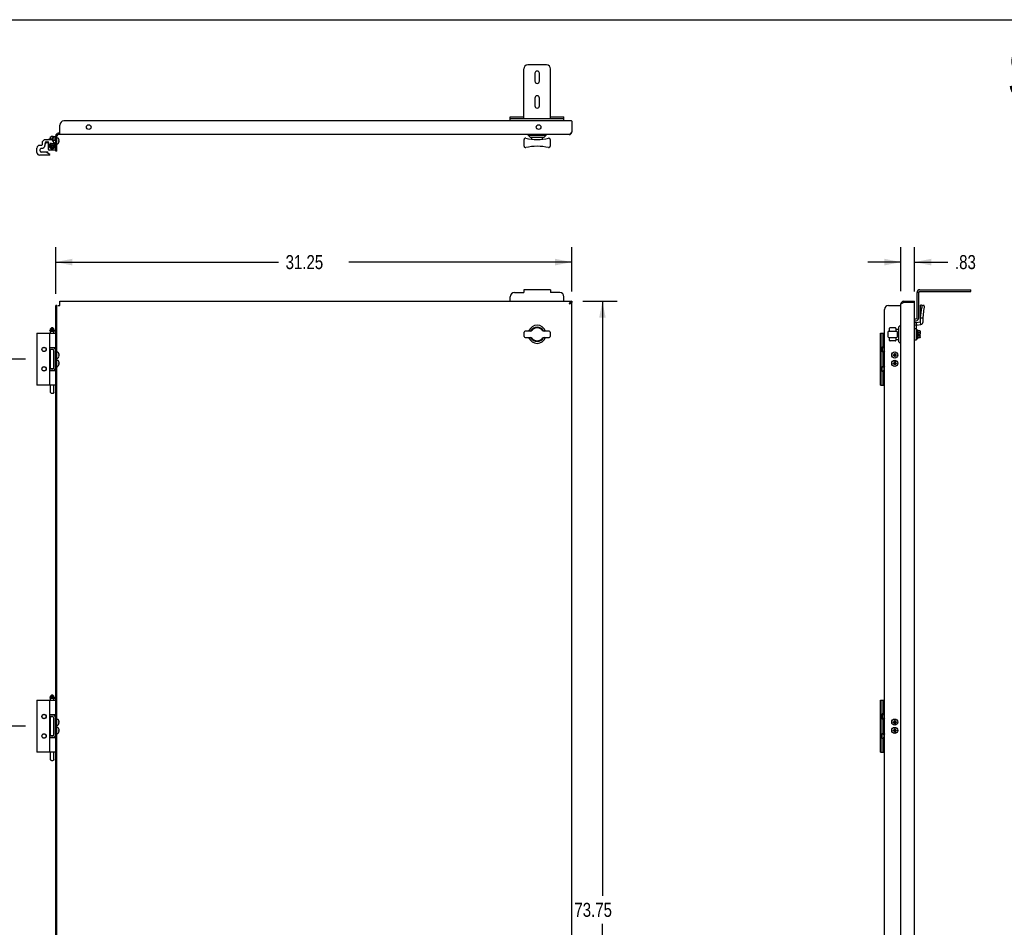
# Model space of a CAD drawing. Header units: inches. Extents: x 0 to 170, y 0 to 110.
# Tile 4 of 5: x 45 to 104, y 55 to 110. Entities that reach past the tile are written whole.
import ezdxf

# ---------------------------------------------------------------- set-up
doc = ezdxf.new("R2010")
doc.units = ezdxf.units.IN
doc.header["$LTSCALE"] = 9.35
doc.header["$MEASUREMENT"] = 0
doc.layers.get('0').update_dxf_attribs({"linetype": 'CONTINUOUS'})
doc.styles.get("Standard").update_dxf_attribs({"font": 'txt', "width": 0.8})
doc.dimstyles.new('DIMSTYLE_1', dxfattribs={"dimtxt": 0.85, "dimasz": 1, "dimexe": 0.18, "dimexo": 0.0625, "dimgap": 0.09, "dimtad": 0, "dimtih": 1, "dimtoh": 1, "dimzin": 4, "dimdsep": 46, "dimtxsty": 'Standard', "dimblk": '_FILLED', "dimblk1": '_FILLED', "dimblk2": '_FILLED', "dimcen": 0.09, "dimadec": 0, "dimazin": 0, "dimtfac": 1, "dimtofl": 0, "dimtmove": 0, "dimatfit": 3, "dimldrblk": '_FILLED', "dimfxl": 0, "dimtolj": 1, "dimtzin": 4, "dimarcsym": 0})

# ---------------------------------------------------------------- blocks, each defined once
blk = doc.blocks.new('_FILLED')
at = {"color": 0, "linetype": 'ByBlock'}
blk.add_solid([(0, 0), (-1, 0.2), (-1, -0.2)], dxfattribs=at)
blk = doc.blocks.new('*D')
at = {"color": 2, "linetype": 'CONTINUOUS'}
for p, q in [((22.553, 93.556), (22.553, 96.209)), ((24.381, 93.134), (24.381, 96.209)), ((47.012, 93.384), (47.012, 96.209)), ((78.262, 93.536), (78.262, 96.209)), ((98.207, 93.556), (98.207, 96.209)), ((99.035, 93.536), (99.035, 96.209)), ((22.553, 95.309), (20.553, 95.309)), ((24.381, 95.309), (26.131, 95.309)), ((47.012, 95.309), (60.512, 95.309)), ((78.262, 95.309), (64.762, 95.309)), ((98.207, 95.309), (96.207, 95.309)), ((99.035, 95.309), (101.052, 95.309)), ((78.942, 92.934), (81.026, 92.934)), ((80.126, 92.934), (80.126, 56.909)), ((45.177, 89.429), (42.788, 89.429)), ((43.688, 89.429), (43.688, 79.156)), ((43.688, 67.182), (43.688, 77.456)), ((45.177, 67.182), (42.788, 67.182)), ((45.177, 67.182), (42.788, 67.182)), ((43.688, 67.182), (43.688, 56.909)), ((43.688, 44.936), (43.688, 55.209)), ((80.126, 19.184), (80.126, 55.209)), ((45.177, 44.936), (42.788, 44.936)), ((45.177, 44.936), (42.788, 44.936)), ((43.688, 44.936), (43.688, 34.662)), ((43.688, 22.689), (43.688, 32.962)), ((45.177, 22.689), (42.788, 22.689)), ((78.942, 19.184), (81.026, 19.184)), ((80.58, 8.92), (80.58, 10.92)), ((78.819, 8.92), (81.48, 8.92)), ((78.962, 6.587), (81.48, 6.587)), ((80.58, 6.587), (80.58, 4.587))]:
    blk.add_line(p, q, dxfattribs=at)
for p in [(22.553, 95.309), (78.262, 95.309), (98.207, 95.309)]:
    blk.add_blockref('_FILLED', p, dxfattribs=at)
for p, rotation in [((24.381, 95.309), 180), ((47.012, 95.309), 180), ((99.035, 95.309), 180), ((80.126, 92.934), 90), ((43.688, 89.429), 90), ((43.688, 67.182), 270), ((43.688, 67.182), 90), ((43.688, 44.936), 270), ((43.688, 44.936), 90), ((43.688, 22.689), 270), ((80.126, 19.184), 270), ((80.58, 8.92), 270), ((80.58, 6.587), 90)]:
    blk.add_blockref('_FILLED', p, dxfattribs=dict(at, rotation=rotation))
at = {"color": 2, "linetype": 'CONTINUOUS', "width": 0.8}
for s, p in [('1.83', (26.556, 94.884)), ('31.25', (60.937, 94.884)), ('.83', (101.477, 94.884)), ('22.25', (41.988, 77.881)), ('22.25', (41.988, 55.634)), ('73.75', (78.426, 55.634)), ('22.25', (41.988, 33.387)), ('2.33', (79.22, 7.329))]:
    blk.add_text(s, height=0.85, dxfattribs=at).set_placement(p)

msp = doc.modelspace()

# ---------------------------------------------------------------- linework, layer by layer
at = {"color": 7, "linetype": 'CONTINUOUS'}
for p, q in [((0, 110), (170, 110)), ((75.359, 104.014), (75.359, 107.014)), ((76.734, 107.264), (75.609, 107.264)), ((76.031, 106.749), (76.031, 106.28)), ((76.312, 106.28), (76.312, 106.749)), ((76.984, 104.014), (76.984, 107.014)), ((76.031, 105.249), (76.031, 104.78)), ((76.312, 104.78), (76.312, 105.249)), ((74.547, 103.868), (74.547, 104.118)), ((74.547, 104.014), (77.797, 104.014)), ((77.797, 103.868), (77.797, 104.118)), ((46.31, 102.725), (46.184, 102.599)), ((46.184, 102.599), (46.184, 102.42)), ((46.761, 102.725), (46.31, 102.725)), ((46.59, 102.748), (46.6, 102.758)), ((46.59, 102.748), (46.59, 102.725)), ((46.6, 102.758), (46.6, 102.725)), ((46.818, 102.758), (46.6, 102.758)), ((46.704, 102.758), (46.704, 102.88)), ((46.754, 102.932), (46.722, 102.909)), ((46.818, 102.824), (46.828, 102.834)), ((46.818, 102.701), (46.818, 102.824)), ((46.963, 102.496), (46.826, 102.692)), ((46.828, 102.689), (46.828, 102.834)), ((46.908, 102.834), (46.828, 102.834)), ((46.85, 102.932), (46.882, 102.909)), ((46.901, 102.834), (46.901, 102.88)), ((46.908, 102.928), (46.908, 102.678)), ((46.908, 102.928), (47.012, 102.928)), ((47.012, 102.04), (47.012, 102.96)), ((47.09, 102.85), (47.136, 102.85)), ((47.262, 103.118), (47.17, 103.118)), ((47.203, 102.762), (47.203, 102.763)), ((47.203, 102.763), (47.203, 102.763)), ((47.203, 102.674), (47.203, 102.679)), ((47.203, 102.679), (47.213, 102.679)), ((47.203, 102.679), (47.203, 102.679)), ((47.203, 102.669), (47.203, 102.674)), ((47.203, 102.664), (47.203, 102.669)), ((47.203, 102.659), (47.203, 102.664)), ((47.203, 102.653), (47.203, 102.659)), ((47.203, 102.648), (47.203, 102.653)), ((47.203, 102.648), (47.203, 102.648)), ((47.213, 102.648), (47.203, 102.648)), ((47.213, 102.595), (47.215, 102.606)), ((47.215, 102.606), (47.217, 102.618)), ((47.217, 102.618), (47.218, 102.629)), ((75.384, 102.328), (75.384, 102.741)), ((75.62, 103.001), (75.62, 103.04)), ((75.62, 103.001), (76.723, 103.001)), ((75.739, 102.883), (75.62, 103.001)), ((75.739, 102.883), (76.605, 102.883)), ((75.857, 102.757), (75.857, 102.883)), ((76.487, 102.757), (76.487, 102.883)), ((76.605, 102.883), (76.723, 103.001)), ((76.723, 103.001), (76.723, 103.04)), ((76.959, 102.741), (76.959, 102.328)), ((45.877, 101.95), (45.877, 102.224)), ((46.145, 102.381), (46.034, 102.381)), ((46.054, 102.106), (46.054, 102.068)), ((46.091, 101.998), (46.091, 101.991)), ((46.091, 101.997), (46.092, 101.998)), ((46.092, 101.998), (46.528, 101.998)), ((46.31, 101.969), (46.31, 101.978)), ((46.361, 102.476), (46.361, 102.38)), ((46.46, 102.548), (46.507, 102.548)), ((46.529, 101.997), (46.528, 101.998)), ((46.529, 101.911), (46.529, 101.998)), ((46.605, 102.383), (46.605, 102.476)), ((46.746, 102.462), (46.736, 102.503)), ((46.871, 102.516), (46.858, 102.462)), ((46.871, 102.516), (46.871, 102.515)), ((47.012, 102.46), (46.983, 102.46)), ((47.012, 102.306), (46.983, 102.306)), ((47.09, 102.04), (47.012, 102.04)), ((47.09, 102.477), (47.136, 102.477)), ((47.203, 102.564), (47.203, 102.565)), ((47.203, 102.564), (47.203, 102.564)), ((46.664, 101.792), (46.034, 101.792)), ((46.426, 101.969), (46.152, 101.969)), ((46.664, 101.832), (46.426, 101.969)), ((46.528, 101.91), (46.529, 101.911)), ((46.664, 101.792), (46.664, 101.832)), ((75.359, 93.636), (75.359, 93.462)), ((76.984, 93.636), (75.359, 93.636)), ((76.984, 93.636), (76.984, 93.462)), ((99.355, 93.636), (102.431, 93.636)), ((102.431, 93.532), (102.431, 93.636)), ((74.547, 92.934), (74.547, 93.212)), ((74.797, 93.462), (75.359, 93.462)), ((77.547, 93.462), (76.984, 93.462)), ((77.797, 92.934), (77.797, 93.212)), ((99.181, 91.935), (99.181, 93.462)), ((99.285, 93.462), (99.181, 93.462)), ((47.012, 19.434), (47.012, 92.684)), ((47.09, 92.684), (47.012, 92.684)), ((78.158, 92.817), (78.106, 92.778)), ((78.21, 92.846), (78.158, 92.817)), ((78.262, 92.856), (78.21, 92.846)), ((78.262, 92.934), (78.262, 92.856)), ((98.363, 92.934), (98.363, 92.856)), ((99.035, 92.856), (99.015, 92.856)), ((99.035, 92.856), (99.035, 92.934)), ((99.035, 91.865), (99.111, 91.865)), ((46.782, 91.342), (46.704, 91.263)), ((46.704, 91.184), (46.704, 91.263)), ((46.704, 91.263), (46.901, 91.263)), ((46.782, 91.342), (46.822, 91.342)), ((46.822, 91.342), (46.901, 91.263)), ((46.901, 91.184), (46.901, 91.263)), ((97.493, 91.26), (97.492, 91.243)), ((97.495, 91.275), (97.493, 91.26)), ((97.849, 91.328), (97.554, 91.328)), ((97.908, 91.268), (97.908, 91.275)), ((97.908, 91.269), (97.908, 91.271)), ((97.909, 91.26), (97.908, 91.269)), ((97.91, 91.249), (97.909, 91.26)), ((97.911, 91.242), (97.91, 91.252)), ((97.91, 91.249), (98.05, 91.249)), ((98.05, 91.367), (98.168, 91.485)), ((98.05, 91.367), (98.05, 90.501)), ((98.168, 91.485), (98.168, 90.383)), ((98.168, 91.485), (98.207, 91.485)), ((45.877, 91.004), (45.877, 87.854)), ((45.877, 91.004), (46.999, 91.004)), ((46.652, 91.146), (46.652, 91.162)), ((46.657, 91.141), (46.947, 91.141)), ((46.942, 91.172), (46.662, 91.172)), ((46.664, 87.854), (46.664, 91.004)), ((46.901, 91.184), (46.704, 91.184)), ((46.704, 91.004), (46.704, 91.129)), ((46.704, 91.129), (46.901, 91.129)), ((46.723, 91.172), (46.723, 91.184)), ((46.723, 91.129), (46.723, 91.141)), ((46.881, 91.172), (46.881, 91.184)), ((46.881, 91.129), (46.881, 91.141)), ((46.901, 91.004), (46.901, 91.129)), ((46.952, 91.146), (46.952, 91.162)), ((46.999, 91.004), (46.999, 90.118)), ((75.384, 90.796), (75.384, 91.072)), ((75.749, 91.131), (75.443, 91.131)), ((75.443, 90.737), (75.749, 90.737)), ((76.9, 91.131), (76.594, 91.131)), ((76.594, 90.737), (76.9, 90.737)), ((76.959, 91.072), (76.959, 90.796)), ((96.959, 87.854), (96.959, 91.004)), ((96.959, 91.004), (97.207, 91.004)), ((96.999, 87.854), (96.999, 91.004)), ((97.136, 90.214), (97.136, 91.004)), ((97.416, 91.072), (97.416, 90.796)), ((97.475, 91.131), (97.928, 91.131)), ((97.475, 90.737), (97.928, 90.737)), ((97.483, 90.737), (97.484, 90.726)), ((97.484, 90.726), (97.485, 90.715)), ((97.488, 91.198), (97.487, 91.187)), ((97.49, 91.228), (97.49, 91.218)), ((97.49, 90.65), (97.492, 90.625)), ((97.92, 91.131), (97.919, 91.142)), ((97.987, 90.796), (97.987, 91.072)), ((99.151, 91.042), (99.156, 91.042)), ((99.151, 90.826), (99.156, 90.826)), ((99.156, 91.188), (99.156, 91.001)), ((99.162, 91.188), (99.156, 91.188)), ((99.162, 91.187), (99.156, 91.187)), ((99.156, 91.179), (99.162, 91.179)), ((99.162, 91.164), (99.156, 91.164)), ((99.156, 91.142), (99.162, 91.142)), ((99.162, 91.114), (99.156, 91.114)), ((99.156, 91.08), (99.162, 91.08)), ((99.162, 91.041), (99.156, 91.041)), ((99.156, 91.001), (99.162, 91.001)), ((99.156, 91), (99.156, 90.948)), ((99.156, 91), (99.162, 91)), ((99.162, 90.956), (99.156, 90.956)), ((99.156, 90.948), (99.162, 90.948)), ((99.156, 90.92), (99.156, 90.868)), ((99.162, 90.92), (99.156, 90.92)), ((99.156, 90.912), (99.162, 90.912)), ((99.156, 90.868), (99.156, 90.68)), ((99.162, 90.868), (99.156, 90.868)), ((99.162, 90.868), (99.156, 90.868)), ((99.156, 90.827), (99.162, 90.827)), ((99.162, 90.788), (99.156, 90.788)), ((99.156, 90.755), (99.162, 90.755)), ((99.162, 90.726), (99.156, 90.726)), ((99.156, 90.704), (99.162, 90.704)), ((99.162, 90.689), (99.156, 90.689)), ((99.156, 90.681), (99.162, 90.681)), ((99.156, 90.68), (99.162, 90.68)), ((99.162, 91.188), (99.162, 90.68)), ((99.174, 91.2), (99.201, 91.2)), ((99.174, 90.668), (99.201, 90.668)), ((99.201, 90.668), (99.201, 91.2)), ((99.221, 91.176), (99.201, 91.2)), ((99.221, 90.692), (99.201, 90.668)), ((99.221, 90.692), (99.221, 91.176)), ((99.359, 91.152), (99.221, 91.152)), ((99.359, 91.043), (99.221, 91.043)), ((99.359, 90.825), (99.221, 90.825)), ((99.359, 90.717), (99.221, 90.717)), ((99.268, 90.975), (99.28, 90.964)), ((99.268, 90.893), (99.28, 90.905)), ((99.28, 90.964), (99.28, 90.905)), ((99.28, 90.964), (99.367, 90.964)), ((99.28, 90.905), (99.367, 90.905)), ((99.378, 91.129), (99.378, 91.087)), ((99.378, 91.085), (99.378, 91.087)), ((99.378, 91.08), (99.378, 91.085)), ((99.378, 91.073), (99.378, 91.08)), ((99.378, 91.073), (99.378, 90.975)), ((99.378, 90.795), (99.378, 90.893)), ((99.378, 90.789), (99.378, 90.795)), ((99.378, 90.781), (99.378, 90.789)), ((99.378, 90.739), (99.378, 90.781)), ((46.999, 90.118), (46.664, 90.118)), ((46.704, 90.111), (46.704, 90.118)), ((46.901, 90.098), (46.901, 90.118)), ((97.072, 90.15), (97.136, 90.214)), ((97.072, 90.15), (97.072, 89.889)), ((97.078, 90.146), (97.072, 90.126)), ((97.075, 90.152), (97.078, 90.146)), ((97.078, 90.146), (97.145, 90.146)), ((97.136, 90.272), (97.145, 90.272)), ((97.145, 90.272), (97.165, 90.237)), ((97.165, 90.237), (97.165, 89.802)), ((97.492, 90.625), (97.493, 90.617)), ((97.492, 90.625), (97.493, 90.608)), ((97.493, 90.608), (97.494, 90.599)), ((97.494, 90.6), (97.495, 90.593)), ((97.494, 90.599), (97.495, 90.597)), ((97.849, 90.54), (97.554, 90.54)), ((97.908, 90.593), (97.909, 90.608)), ((97.909, 90.608), (97.911, 90.626)), ((97.91, 90.619), (98.05, 90.619)), ((98.05, 90.501), (98.168, 90.383)), ((98.168, 90.383), (98.207, 90.383)), ((46.838, 90.007), (46.664, 90.007)), ((46.704, 89.773), (46.664, 89.773)), ((46.704, 89.585), (46.664, 89.585)), ((46.704, 88.852), (46.704, 90.007)), ((46.901, 88.891), (46.901, 89.967)), ((46.908, 89.849), (46.901, 89.849)), ((46.908, 89.509), (46.901, 89.509)), ((46.908, 89.937), (46.908, 88.922)), ((47.09, 89.866), (47.136, 89.866)), ((47.09, 89.493), (47.136, 89.493)), ((47.203, 89.778), (47.203, 89.779)), ((47.203, 89.777), (47.203, 89.778)), ((47.203, 89.695), (47.203, 89.695)), ((47.203, 89.695), (47.213, 89.695)), ((47.203, 89.664), (47.203, 89.664)), ((47.213, 89.664), (47.203, 89.664)), ((47.203, 89.58), (47.203, 89.581)), ((47.203, 89.58), (47.203, 89.58)), ((97.072, 89.914), (97.078, 89.893)), ((97.072, 89.889), (97.136, 89.825)), ((97.078, 89.893), (97.075, 89.888)), ((97.078, 89.893), (97.145, 89.893)), ((97.136, 89.033), (97.136, 89.825)), ((97.136, 89.767), (97.145, 89.767)), ((97.145, 89.767), (97.165, 89.802)), ((97.731, 89.695), (97.93, 89.664)), ((97.731, 89.664), (97.93, 89.695)), ((97.731, 89.695), (97.732, 89.695)), ((97.732, 89.664), (97.731, 89.664)), ((97.732, 89.695), (97.762, 89.695)), ((97.762, 89.664), (97.732, 89.664)), ((97.762, 89.695), (97.796, 89.714)), ((97.762, 89.695), (97.899, 89.664)), ((97.762, 89.664), (97.899, 89.695)), ((97.796, 89.644), (97.762, 89.664)), ((97.796, 89.714), (97.815, 89.748)), ((97.796, 89.644), (97.866, 89.714)), ((97.866, 89.644), (97.796, 89.714)), ((97.815, 89.611), (97.796, 89.644)), ((97.815, 89.58), (97.846, 89.778)), ((97.815, 89.777), (97.815, 89.778)), ((97.846, 89.58), (97.815, 89.778)), ((97.815, 89.748), (97.815, 89.777)), ((97.815, 89.611), (97.846, 89.748)), ((97.846, 89.611), (97.815, 89.748)), ((97.815, 89.581), (97.815, 89.611)), ((97.815, 89.58), (97.815, 89.581)), ((97.846, 89.778), (97.846, 89.777)), ((97.846, 89.777), (97.846, 89.748)), ((97.846, 89.748), (97.866, 89.714)), ((97.866, 89.644), (97.846, 89.611)), ((97.846, 89.611), (97.846, 89.581)), ((97.846, 89.581), (97.846, 89.58)), ((97.866, 89.714), (97.899, 89.695)), ((97.899, 89.664), (97.866, 89.644)), ((97.899, 89.695), (97.929, 89.695)), ((97.929, 89.664), (97.899, 89.664)), ((97.929, 89.695), (97.93, 89.695)), ((97.93, 89.664), (97.929, 89.664)), ((46.704, 89.273), (46.664, 89.273)), ((46.704, 89.085), (46.664, 89.085)), ((46.908, 89.349), (46.901, 89.349)), ((46.908, 89.009), (46.901, 89.009)), ((47.09, 89.366), (47.136, 89.366)), ((47.09, 88.993), (47.136, 88.993)), ((47.203, 89.278), (47.203, 89.279)), ((47.203, 89.277), (47.203, 89.278)), ((47.203, 89.195), (47.203, 89.195)), ((47.203, 89.195), (47.213, 89.195)), ((47.203, 89.164), (47.203, 89.164)), ((47.213, 89.164), (47.203, 89.164)), ((47.203, 89.08), (47.203, 89.081)), ((47.203, 89.08), (47.203, 89.08)), ((97.072, 88.969), (97.136, 89.033)), ((97.072, 88.708), (97.072, 88.969)), ((97.078, 88.965), (97.072, 88.945)), ((97.075, 88.971), (97.078, 88.965)), ((97.078, 88.965), (97.145, 88.965)), ((97.136, 89.091), (97.145, 89.091)), ((97.145, 89.091), (97.165, 89.056)), ((97.165, 89.056), (97.165, 88.621)), ((97.731, 89.195), (97.93, 89.164)), ((97.731, 89.164), (97.93, 89.195)), ((97.731, 89.195), (97.732, 89.195)), ((97.732, 89.164), (97.731, 89.164)), ((97.732, 89.195), (97.762, 89.195)), ((97.762, 89.164), (97.732, 89.164)), ((97.762, 89.195), (97.796, 89.214)), ((97.762, 89.164), (97.899, 89.195)), ((97.762, 89.195), (97.899, 89.164)), ((97.796, 89.144), (97.762, 89.164)), ((97.796, 89.214), (97.815, 89.248)), ((97.796, 89.144), (97.866, 89.214)), ((97.866, 89.144), (97.796, 89.214)), ((97.815, 89.111), (97.796, 89.144)), ((97.815, 89.08), (97.846, 89.278)), ((97.815, 89.277), (97.815, 89.278)), ((97.846, 89.08), (97.815, 89.278)), ((97.815, 89.248), (97.815, 89.277)), ((97.815, 89.111), (97.846, 89.248)), ((97.846, 89.111), (97.815, 89.248)), ((97.815, 89.081), (97.815, 89.111)), ((97.815, 89.08), (97.815, 89.081)), ((97.846, 89.278), (97.846, 89.277)), ((97.846, 89.277), (97.846, 89.248)), ((97.846, 89.248), (97.866, 89.214)), ((97.866, 89.144), (97.846, 89.111)), ((97.846, 89.111), (97.846, 89.081)), ((97.846, 89.081), (97.846, 89.08)), ((97.866, 89.214), (97.899, 89.195)), ((97.899, 89.164), (97.866, 89.144)), ((97.899, 89.195), (97.929, 89.195)), ((97.929, 89.164), (97.899, 89.164)), ((97.929, 89.195), (97.93, 89.195)), ((97.93, 89.164), (97.929, 89.164)), ((46.838, 88.852), (46.664, 88.852)), ((46.664, 88.74), (46.999, 88.74)), ((46.704, 88.74), (46.704, 88.748)), ((46.901, 88.74), (46.901, 88.76)), ((46.999, 88.74), (46.999, 87.854)), ((97.072, 88.732), (97.078, 88.712)), ((97.072, 88.708), (97.136, 88.644)), ((97.078, 88.712), (97.075, 88.707)), ((97.078, 88.712), (97.145, 88.712)), ((97.136, 87.854), (97.136, 88.644)), ((97.136, 88.586), (97.145, 88.586)), ((97.145, 88.586), (97.165, 88.621)), ((46.999, 87.854), (45.877, 87.854)), ((46.704, 87.424), (46.704, 87.854)), ((46.901, 87.424), (46.901, 87.854)), ((96.959, 87.854), (97.207, 87.854)), ((45.877, 68.757), (45.877, 65.608)), ((45.877, 68.757), (46.999, 68.757)), ((46.652, 68.899), (46.652, 68.915)), ((46.657, 68.894), (46.947, 68.894)), ((46.942, 68.925), (46.662, 68.925)), ((46.664, 65.608), (46.664, 68.757)), ((46.782, 69.095), (46.704, 69.016)), ((46.704, 68.937), (46.704, 69.016)), ((46.704, 69.016), (46.901, 69.016)), ((46.901, 68.937), (46.704, 68.937)), ((46.704, 68.757), (46.704, 68.882)), ((46.704, 68.882), (46.901, 68.882)), ((46.723, 68.925), (46.723, 68.937)), ((46.723, 68.882), (46.723, 68.894)), ((46.782, 69.095), (46.822, 69.095)), ((46.822, 69.095), (46.901, 69.016)), ((46.881, 68.925), (46.881, 68.937)), ((46.881, 68.882), (46.881, 68.894)), ((46.901, 68.937), (46.901, 69.016)), ((46.901, 68.757), (46.901, 68.882)), ((46.952, 68.899), (46.952, 68.915)), ((46.999, 68.757), (46.999, 67.871)), ((96.959, 65.608), (96.959, 68.757)), ((96.959, 68.757), (97.207, 68.757)), ((96.999, 65.608), (96.999, 68.757)), ((97.136, 67.968), (97.136, 68.757)), ((97.136, 68.026), (97.145, 68.026)), ((97.145, 68.026), (97.165, 67.991)), ((97.165, 67.991), (97.165, 67.555)), ((46.999, 67.871), (46.664, 67.871)), ((46.838, 67.76), (46.664, 67.76)), ((46.704, 67.526), (46.664, 67.526)), ((46.704, 67.864), (46.704, 67.871)), ((46.704, 66.605), (46.704, 67.76)), ((46.901, 67.852), (46.901, 67.871)), ((46.901, 66.644), (46.901, 67.72)), ((46.908, 67.602), (46.901, 67.602)), ((46.908, 67.69), (46.908, 66.675)), ((47.09, 67.619), (47.136, 67.619)), ((47.203, 67.532), (47.203, 67.532)), ((47.203, 67.531), (47.203, 67.532)), ((47.203, 67.448), (47.203, 67.448)), ((47.203, 67.448), (47.213, 67.448)), ((47.203, 67.417), (47.203, 67.417)), ((47.213, 67.417), (47.203, 67.417)), ((97.072, 67.904), (97.136, 67.968)), ((97.072, 67.904), (97.072, 67.642)), ((97.078, 67.899), (97.072, 67.879)), ((97.072, 67.667), (97.078, 67.647)), ((97.072, 67.642), (97.136, 67.578)), ((97.075, 67.905), (97.078, 67.899)), ((97.078, 67.647), (97.075, 67.641)), ((97.078, 67.899), (97.145, 67.899)), ((97.078, 67.647), (97.145, 67.647)), ((97.136, 66.786), (97.136, 67.578)), ((97.136, 67.52), (97.145, 67.52)), ((97.145, 67.52), (97.165, 67.555)), ((97.731, 67.417), (97.93, 67.448)), ((97.731, 67.448), (97.732, 67.448)), ((97.731, 67.448), (97.93, 67.417)), ((97.732, 67.417), (97.731, 67.417)), ((97.732, 67.448), (97.762, 67.448)), ((97.762, 67.417), (97.732, 67.417)), ((97.762, 67.448), (97.796, 67.467)), ((97.762, 67.417), (97.899, 67.448)), ((97.762, 67.448), (97.899, 67.417)), ((97.796, 67.398), (97.762, 67.417)), ((97.796, 67.467), (97.815, 67.501)), ((97.796, 67.398), (97.866, 67.467)), ((97.796, 67.467), (97.866, 67.398)), ((97.815, 67.364), (97.796, 67.398)), ((97.815, 67.531), (97.815, 67.532)), ((97.815, 67.333), (97.846, 67.532)), ((97.846, 67.333), (97.815, 67.532)), ((97.815, 67.501), (97.815, 67.531)), ((97.815, 67.364), (97.846, 67.501)), ((97.846, 67.364), (97.815, 67.501)), ((97.846, 67.532), (97.846, 67.531)), ((97.846, 67.531), (97.846, 67.501)), ((97.846, 67.501), (97.866, 67.467)), ((97.866, 67.398), (97.846, 67.364)), ((97.866, 67.467), (97.899, 67.448)), ((97.899, 67.417), (97.866, 67.398)), ((97.899, 67.448), (97.929, 67.448)), ((97.929, 67.417), (97.899, 67.417)), ((97.929, 67.448), (97.93, 67.448)), ((97.93, 67.417), (97.929, 67.417)), ((46.704, 67.338), (46.664, 67.338)), ((46.704, 67.026), (46.664, 67.026)), ((46.704, 66.838), (46.664, 66.838)), ((46.908, 67.262), (46.901, 67.262)), ((46.908, 67.102), (46.901, 67.102)), ((47.09, 67.246), (47.136, 67.246)), ((47.09, 67.119), (47.136, 67.119)), ((47.203, 67.333), (47.203, 67.334)), ((47.203, 67.333), (47.203, 67.333)), ((47.203, 67.032), (47.203, 67.032)), ((47.203, 67.031), (47.203, 67.032)), ((47.203, 66.948), (47.213, 66.948)), ((47.203, 66.948), (47.203, 66.948)), ((47.213, 66.917), (47.203, 66.917)), ((47.203, 66.917), (47.203, 66.917)), ((47.203, 66.833), (47.203, 66.834)), ((47.203, 66.833), (47.203, 66.833)), ((97.136, 66.844), (97.145, 66.844)), ((97.145, 66.844), (97.165, 66.81)), ((97.165, 66.81), (97.165, 66.374)), ((97.731, 66.917), (97.93, 66.948)), ((97.731, 66.948), (97.732, 66.948)), ((97.731, 66.948), (97.93, 66.917)), ((97.732, 66.917), (97.731, 66.917)), ((97.732, 66.948), (97.762, 66.948)), ((97.762, 66.917), (97.732, 66.917)), ((97.762, 66.948), (97.796, 66.967)), ((97.762, 66.948), (97.899, 66.917)), ((97.762, 66.917), (97.899, 66.948)), ((97.796, 66.898), (97.762, 66.917)), ((97.796, 66.967), (97.815, 67.001)), ((97.796, 66.898), (97.866, 66.967)), ((97.796, 66.967), (97.866, 66.898)), ((97.815, 66.864), (97.796, 66.898)), ((97.815, 67.334), (97.815, 67.364)), ((97.815, 67.333), (97.815, 67.334)), ((97.815, 67.031), (97.815, 67.032)), ((97.815, 66.833), (97.846, 67.032)), ((97.846, 66.833), (97.815, 67.032)), ((97.815, 67.001), (97.815, 67.031)), ((97.815, 66.864), (97.846, 67.001)), ((97.846, 66.864), (97.815, 67.001)), ((97.815, 66.834), (97.815, 66.864)), ((97.815, 66.833), (97.815, 66.834)), ((97.846, 67.364), (97.846, 67.334)), ((97.846, 67.334), (97.846, 67.333)), ((97.846, 67.032), (97.846, 67.031)), ((97.846, 67.031), (97.846, 67.001)), ((97.846, 67.001), (97.866, 66.967)), ((97.866, 66.898), (97.846, 66.864)), ((97.846, 66.864), (97.846, 66.834)), ((97.846, 66.834), (97.846, 66.833)), ((97.866, 66.967), (97.899, 66.948)), ((97.899, 66.917), (97.866, 66.898)), ((97.899, 66.948), (97.929, 66.948)), ((97.929, 66.917), (97.899, 66.917)), ((97.929, 66.948), (97.93, 66.948)), ((97.93, 66.917), (97.929, 66.917)), ((46.838, 66.605), (46.664, 66.605)), ((46.664, 66.493), (46.999, 66.493)), ((46.704, 66.493), (46.704, 66.501)), ((46.908, 66.762), (46.901, 66.762)), ((46.901, 66.493), (46.901, 66.513)), ((46.999, 66.493), (46.999, 65.608)), ((47.09, 66.746), (47.136, 66.746)), ((97.072, 66.723), (97.136, 66.786)), ((97.072, 66.461), (97.072, 66.723)), ((97.078, 66.718), (97.072, 66.698)), ((97.072, 66.486), (97.078, 66.466)), ((97.072, 66.461), (97.136, 66.397)), ((97.075, 66.724), (97.078, 66.718)), ((97.078, 66.466), (97.075, 66.46)), ((97.078, 66.718), (97.145, 66.718)), ((97.078, 66.466), (97.145, 66.466)), ((97.136, 65.608), (97.136, 66.397)), ((97.136, 66.339), (97.145, 66.339)), ((97.145, 66.339), (97.165, 66.374)), ((46.999, 65.608), (45.877, 65.608)), ((46.704, 65.178), (46.704, 65.608)), ((46.901, 65.178), (46.901, 65.608)), ((96.959, 65.608), (97.207, 65.608))]:
    msp.add_line(p, q, dxfattribs=at)
at = {"color": 3, "linetype": 'CONTINUOUS'}
for p, q in [((78.242, 103.868), (47.512, 103.868)), ((74.547, 104.118), (75.359, 104.118)), ((76.984, 104.118), (77.797, 104.118)), ((78.262, 103.848), (78.262, 103.196)), ((47.262, 103.04), (47.262, 103.618)), ((78.262, 103.196), (78.21, 103.118)), ((47.012, 102.678), (46.835, 102.678)), ((47.09, 102.04), (47.09, 102.96)), ((78.106, 103.04), (47.17, 103.04)), ((78.158, 103.061), (78.106, 103.04)), ((78.21, 103.118), (78.158, 103.061)), ((46.557, 102.534), (46.557, 102.147)), ((47.012, 102.087), (46.617, 102.087)), ((46.968, 102.487), (46.979, 102.487)), ((46.969, 102.279), (46.979, 102.279)), ((99.285, 91.935), (99.285, 93.462)), ((99.355, 93.532), (102.431, 93.532)), ((47.09, 19.434), (47.09, 92.684)), ((47.139, 92.684), (47.262, 92.684)), ((47.262, 92.684), (47.262, 92.934)), ((47.262, 92.934), (78.184, 92.934)), ((78.158, 92.856), (78.106, 92.778)), ((78.106, 92.778), (78.184, 92.804)), ((78.21, 92.913), (78.158, 92.856)), ((78.184, 92.804), (78.241, 92.83)), ((78.262, 92.934), (78.21, 92.913)), ((78.241, 92.83), (78.262, 92.856)), ((78.262, 19.262), (78.262, 92.856)), ((97.207, 19.684), (97.207, 92.434)), ((97.457, 92.684), (98.207, 92.684)), ((98.207, 19.34), (98.207, 92.778)), ((98.285, 92.83), (98.363, 92.856)), ((98.363, 92.934), (99.035, 92.934)), ((99.015, 92.856), (98.363, 92.856)), ((99.035, 19.282), (99.035, 92.836)), ((99.035, 91.761), (99.111, 91.761)), ((46.838, 90.111), (46.664, 90.111)), ((46.838, 88.748), (46.664, 88.748)), ((46.838, 67.864), (46.664, 67.864)), ((46.838, 66.501), (46.664, 66.501))]:
    msp.add_line(p, q, dxfattribs=at)
at = {"color": 6, "linetype": 'CONTINUOUS'}
for p, q in [((99.386, 91.693), (99.386, 92.692)), ((99.446, 92.702), (99.393, 92.705)), ((99.393, 91.953), (99.468, 92.543)), ((99.446, 92.702), (99.447, 92.702)), ((99.447, 92.702), (99.597, 92.682)), ((99.544, 92.692), (99.522, 92.692)), ((99.544, 92.689), (99.544, 92.692)), ((99.544, 91.933), (99.619, 92.523)), ((99.544, 91.905), (99.386, 91.905)), ((99.393, 91.953), (99.544, 91.933)), ((99.544, 91.693), (99.544, 91.933)), ((99.151, 91.485), (99.035, 91.485)), ((99.035, 91.288), (99.151, 91.288)), ((99.127, 91.644), (99.383, 91.689)), ((99.127, 91.644), (99.155, 91.489)), ((99.151, 90.599), (99.151, 91.485)), ((99.155, 91.489), (99.411, 91.534)), ((99.363, 91.686), (99.39, 91.531)), ((99.035, 90.599), (99.151, 90.599))]:
    msp.add_line(p, q, dxfattribs=at)
at = {"color": 7, "linetype": 'CONTINUOUS'}
for points in [[(46.46, 102.646), (46.426, 102.612), (46.398, 102.577), (46.377, 102.543), (46.365, 102.508), (46.361, 102.476)], [(46.605, 102.476), (46.601, 102.508), (46.589, 102.543), (46.569, 102.577), (46.541, 102.612), (46.507, 102.646)], [(46.704, 102.88), (46.707, 102.893), (46.717, 102.905), (46.722, 102.909)], [(46.722, 102.909), (46.733, 102.915), (46.753, 102.923), (46.777, 102.928), (46.802, 102.93)], [(46.754, 102.932), (46.757, 102.934), (46.77, 102.939), (46.785, 102.943), (46.802, 102.944)], [(46.802, 102.944), (46.819, 102.943), (46.834, 102.939), (46.847, 102.934), (46.85, 102.932)], [(46.802, 102.93), (46.828, 102.928), (46.851, 102.923), (46.872, 102.915), (46.882, 102.909)], [(46.882, 102.909), (46.887, 102.905), (46.897, 102.893), (46.901, 102.88)], [(47.218, 102.699), (47.217, 102.71), (47.215, 102.721), (47.213, 102.732)], [(47.213, 102.679), (47.215, 102.684), (47.216, 102.689), (47.217, 102.694), (47.218, 102.699)], [(47.218, 102.629), (47.217, 102.633), (47.216, 102.638), (47.215, 102.643), (47.213, 102.648)], [(46.105, 101.982), (46.117, 101.986), (46.141, 101.991), (46.165, 101.995), (46.189, 101.997), (46.213, 101.997), (46.236, 101.995), (46.26, 101.991), (46.285, 101.986), (46.31, 101.978)], [(46.31, 101.978), (46.335, 101.986), (46.36, 101.991), (46.384, 101.995), (46.407, 101.997), (46.431, 101.997), (46.455, 101.995), (46.479, 101.991), (46.503, 101.986), (46.529, 101.978)], [(46.871, 102.515), (46.873, 102.512), (46.874, 102.51), (46.874, 102.508), (46.875, 102.506), (46.876, 102.504), (46.877, 102.503), (46.878, 102.501)], [(78.106, 92.778), (78.145, 92.804), (78.161, 92.819)], [(97.492, 91.243), (97.49, 91.218), (97.487, 91.188)], [(97.554, 91.328), (97.541, 91.326), (97.527, 91.322), (97.515, 91.313), (97.505, 91.302), (97.498, 91.289), (97.495, 91.275)], [(97.908, 91.275), (97.904, 91.289), (97.897, 91.302), (97.888, 91.313), (97.875, 91.322), (97.861, 91.326), (97.849, 91.328)], [(97.919, 91.142), (97.916, 91.187), (97.913, 91.218), (97.911, 91.242)], [(97.487, 91.188), (97.484, 91.142), (97.483, 91.131)], [(97.485, 90.715), (97.487, 90.681), (97.49, 90.65)], [(97.911, 90.626), (97.913, 90.65), (97.916, 90.681)], [(97.916, 90.681), (97.919, 90.726), (97.92, 90.737)], [(99.378, 91.129), (99.378, 91.135), (99.376, 91.141), (99.372, 91.145), (99.368, 91.149), (99.363, 91.151), (99.359, 91.152)], [(99.378, 91.031), (99.378, 91.035), (99.376, 91.037), (99.372, 91.04), (99.368, 91.041), (99.363, 91.043), (99.359, 91.043)], [(99.378, 90.837), (99.378, 90.834), (99.376, 90.831), (99.372, 90.828), (99.368, 90.827), (99.363, 90.826), (99.359, 90.825)], [(99.378, 90.739), (99.378, 90.733), (99.376, 90.728), (99.372, 90.723), (99.368, 90.719), (99.363, 90.717), (99.359, 90.717)], [(99.378, 91.087), (99.378, 91.084), (99.378, 91.079), (99.378, 91.073)], [(97.145, 90.272), (97.153, 90.258), (97.158, 90.244), (97.162, 90.23), (97.164, 90.216), (97.164, 90.202), (97.162, 90.188), (97.158, 90.175), (97.153, 90.161), (97.145, 90.146)], [(97.145, 90.146), (97.153, 90.117), (97.158, 90.089), (97.162, 90.061), (97.164, 90.033), (97.164, 90.006), (97.162, 89.978), (97.158, 89.951), (97.153, 89.923), (97.145, 89.893)], [(97.495, 90.593), (97.498, 90.579), (97.505, 90.566), (97.515, 90.555), (97.527, 90.547), (97.541, 90.542), (97.554, 90.54)], [(97.849, 90.54), (97.861, 90.542), (97.875, 90.547), (97.888, 90.555), (97.897, 90.566), (97.904, 90.579), (97.908, 90.593)], [(47.203, 89.664), (47.203, 89.674), (47.203, 89.684), (47.203, 89.695)], [(47.218, 89.714), (47.217, 89.722), (47.216, 89.73), (47.215, 89.739), (47.213, 89.748)], [(47.213, 89.695), (47.215, 89.701), (47.217, 89.708), (47.218, 89.714)], [(47.218, 89.644), (47.217, 89.651), (47.215, 89.657), (47.213, 89.664)], [(47.213, 89.611), (47.215, 89.619), (47.216, 89.628), (47.217, 89.636), (47.218, 89.644)], [(97.145, 89.893), (97.153, 89.879), (97.158, 89.865), (97.162, 89.851), (97.164, 89.837), (97.164, 89.823), (97.162, 89.81), (97.158, 89.796), (97.153, 89.782), (97.145, 89.767)], [(97.731, 89.664), (97.731, 89.674), (97.731, 89.684), (97.731, 89.695)], [(97.815, 89.778), (97.82, 89.779), (97.826, 89.779), (97.831, 89.779)], [(97.831, 89.58), (97.826, 89.58), (97.82, 89.58), (97.815, 89.58)], [(97.831, 89.779), (97.836, 89.779), (97.841, 89.779), (97.846, 89.778)], [(97.846, 89.58), (97.841, 89.58), (97.836, 89.58), (97.831, 89.58)], [(97.93, 89.695), (97.93, 89.684), (97.93, 89.674), (97.93, 89.664)], [(47.203, 89.164), (47.203, 89.174), (47.203, 89.184), (47.203, 89.195)], [(47.218, 89.214), (47.217, 89.222), (47.216, 89.23), (47.215, 89.239), (47.213, 89.248)], [(47.213, 89.195), (47.215, 89.201), (47.217, 89.208), (47.218, 89.214)], [(47.218, 89.144), (47.217, 89.151), (47.215, 89.157), (47.213, 89.164)], [(47.213, 89.111), (47.215, 89.119), (47.216, 89.128), (47.217, 89.136), (47.218, 89.144)], [(97.145, 89.091), (97.153, 89.077), (97.158, 89.063), (97.162, 89.049), (97.164, 89.035), (97.164, 89.021), (97.162, 89.007), (97.158, 88.994), (97.153, 88.979), (97.145, 88.965)], [(97.145, 88.965), (97.153, 88.936), (97.158, 88.908), (97.162, 88.88), (97.164, 88.852), (97.164, 88.825), (97.162, 88.797), (97.158, 88.77), (97.153, 88.741), (97.145, 88.712)], [(97.731, 89.164), (97.731, 89.174), (97.731, 89.184), (97.731, 89.195)], [(97.815, 89.278), (97.82, 89.279), (97.826, 89.279), (97.831, 89.279)], [(97.831, 89.08), (97.826, 89.08), (97.82, 89.08), (97.815, 89.08)], [(97.831, 89.279), (97.836, 89.279), (97.841, 89.279), (97.846, 89.278)], [(97.846, 89.08), (97.841, 89.08), (97.836, 89.08), (97.831, 89.08)], [(97.93, 89.195), (97.93, 89.184), (97.93, 89.174), (97.93, 89.164)], [(97.145, 88.712), (97.153, 88.698), (97.158, 88.684), (97.162, 88.67), (97.164, 88.656), (97.164, 88.642), (97.162, 88.628), (97.158, 88.615), (97.153, 88.601), (97.145, 88.586)], [(46.802, 87.339), (46.777, 87.342), (46.753, 87.351), (46.733, 87.364), (46.717, 87.382), (46.707, 87.402), (46.704, 87.424)], [(46.901, 87.424), (46.897, 87.402), (46.887, 87.382), (46.872, 87.364), (46.851, 87.351), (46.828, 87.342), (46.802, 87.339)], [(97.145, 68.026), (97.153, 68.011), (97.158, 67.997), (97.162, 67.983), (97.164, 67.969), (97.164, 67.956), (97.162, 67.942), (97.158, 67.928), (97.153, 67.914), (97.145, 67.899)], [(47.203, 67.417), (47.203, 67.427), (47.203, 67.438), (47.203, 67.448)], [(47.218, 67.467), (47.217, 67.475), (47.216, 67.484), (47.215, 67.492), (47.213, 67.501)], [(47.213, 67.448), (47.215, 67.454), (47.217, 67.461), (47.218, 67.467)], [(47.218, 67.398), (47.217, 67.404), (47.215, 67.41), (47.213, 67.417)], [(47.213, 67.364), (47.215, 67.373), (47.216, 67.381), (47.217, 67.389), (47.218, 67.398)], [(97.145, 67.899), (97.153, 67.87), (97.158, 67.842), (97.162, 67.814), (97.164, 67.787), (97.164, 67.759), (97.162, 67.732), (97.158, 67.704), (97.153, 67.676), (97.145, 67.647)], [(97.145, 67.647), (97.153, 67.632), (97.158, 67.618), (97.162, 67.604), (97.164, 67.59), (97.164, 67.577), (97.162, 67.563), (97.158, 67.549), (97.153, 67.535), (97.145, 67.52)], [(97.731, 67.417), (97.731, 67.427), (97.731, 67.438), (97.731, 67.448)], [(97.815, 67.532), (97.82, 67.532), (97.826, 67.532), (97.831, 67.532)], [(97.831, 67.532), (97.836, 67.532), (97.841, 67.532), (97.846, 67.532)], [(97.93, 67.448), (97.93, 67.438), (97.93, 67.427), (97.93, 67.417)], [(47.203, 66.917), (47.203, 66.927), (47.203, 66.938), (47.203, 66.948)], [(47.218, 66.967), (47.217, 66.975), (47.216, 66.984), (47.215, 66.992), (47.213, 67.001)], [(47.213, 66.948), (47.215, 66.954), (47.217, 66.961), (47.218, 66.967)], [(47.218, 66.898), (47.217, 66.904), (47.215, 66.91), (47.213, 66.917)], [(47.213, 66.864), (47.215, 66.873), (47.216, 66.881), (47.217, 66.889), (47.218, 66.898)], [(97.145, 66.844), (97.153, 66.83), (97.158, 66.816), (97.162, 66.802), (97.164, 66.788), (97.164, 66.774), (97.162, 66.761), (97.158, 66.747), (97.153, 66.733), (97.145, 66.718)], [(97.731, 66.917), (97.731, 66.927), (97.731, 66.938), (97.731, 66.948)], [(97.831, 67.333), (97.826, 67.333), (97.82, 67.333), (97.815, 67.333)], [(97.815, 67.032), (97.82, 67.032), (97.826, 67.032), (97.831, 67.032)], [(97.831, 66.833), (97.826, 66.833), (97.82, 66.833), (97.815, 66.833)], [(97.846, 67.333), (97.841, 67.333), (97.836, 67.333), (97.831, 67.333)], [(97.831, 67.032), (97.836, 67.032), (97.841, 67.032), (97.846, 67.032)], [(97.846, 66.833), (97.841, 66.833), (97.836, 66.833), (97.831, 66.833)], [(97.93, 66.948), (97.93, 66.938), (97.93, 66.927), (97.93, 66.917)], [(97.145, 66.718), (97.153, 66.689), (97.158, 66.661), (97.162, 66.633), (97.164, 66.606), (97.164, 66.578), (97.162, 66.551), (97.158, 66.523), (97.153, 66.495), (97.145, 66.466)], [(97.145, 66.466), (97.153, 66.451), (97.158, 66.437), (97.162, 66.423), (97.164, 66.409), (97.164, 66.396), (97.162, 66.382), (97.158, 66.368), (97.153, 66.354), (97.145, 66.339)], [(46.802, 65.092), (46.777, 65.095), (46.753, 65.104), (46.733, 65.117), (46.717, 65.135), (46.707, 65.156), (46.704, 65.178)], [(46.901, 65.178), (46.897, 65.156), (46.887, 65.135), (46.872, 65.117), (46.851, 65.104), (46.828, 65.095), (46.802, 65.092)]]:
    msp.add_lwpolyline(points, dxfattribs=at)
at = {"color": 3, "linetype": 'CONTINUOUS'}
for points in [[(46.979, 102.279), (46.994, 102.28), (47.004, 102.285), (47.01, 102.294)], [(98.207, 92.778), (98.228, 92.804), (98.285, 92.83)]]:
    msp.add_lwpolyline(points, dxfattribs=at)
at = {"color": 6, "linetype": 'CONTINUOUS'}
for points in [[(99.386, 92.692), (99.387, 92.696), (99.39, 92.701), (99.393, 92.705)], [(99.447, 92.702), (99.454, 92.698), (99.461, 92.689), (99.466, 92.674), (99.47, 92.654), (99.472, 92.63), (99.472, 92.603), (99.471, 92.574), (99.468, 92.543)], [(99.619, 92.523), (99.622, 92.554), (99.623, 92.583), (99.623, 92.611), (99.62, 92.635), (99.617, 92.654), (99.611, 92.669), (99.605, 92.679), (99.597, 92.682)], [(99.393, 91.953), (99.39, 91.937), (99.387, 91.921), (99.386, 91.905)]]:
    msp.add_lwpolyline(points, dxfattribs=at)
at = {"color": 3, "linetype": 'CONTINUOUS'}
for centre in [(49.012, 103.493), (76.262, 103.493)]:
    msp.add_circle(centre, 0.141, dxfattribs=at)
at = {"color": 7, "linetype": 'CONTINUOUS'}
for centre, radius in [((46.802, 102.383), 0.0984), ((46.802, 102.383), 0.0197), ((46.31, 90.02), 0.135), ((46.31, 90.02), 0.125), ((97.831, 89.679), 0.186), ((46.31, 88.839), 0.135), ((46.31, 88.839), 0.125), ((97.831, 89.179), 0.186), ((46.31, 67.773), 0.135), ((46.31, 67.773), 0.125), ((97.831, 67.432), 0.186), ((97.831, 66.932), 0.186), ((46.31, 66.592), 0.135), ((46.31, 66.592), 0.125)]:
    msp.add_circle(centre, radius, dxfattribs=at)
for centre, radius, start, end in [((75.609, 107.014), 0.25, 90, 180), ((76.172, 106.749), 0.141, 0, 180), ((76.734, 107.014), 0.25, 0, 90), ((76.172, 106.28), 0.141, 180, 360), ((76.172, 105.249), 0.141, 0, 180), ((76.172, 104.78), 0.141, 180, 360), ((46.761, 102.646), 0.0787, 35.07951, 90), ((47.17, 102.96), 0.158, 90, 180), ((47.136, 102.83), 0.02, 43.5138, 90), ((46.961, 102.664), 0.262, 22.36129, 43.5138), ((46.961, 102.664), 0.261, 15.19411, 22.08938), ((46.961, 102.664), 0.261, 337.91062, 344.80589), ((75.463, 102.741), 0.0787, 77.31962, 180), ((76.172, 105.891), 3.15, 257.31962, 282.68038), ((76.88, 102.741), 0.0787, 0, 102.68038), ((46.034, 102.224), 0.157, 90, 180), ((46.152, 102.106), 0.0984, 83.43757, 180), ((46.152, 102.068), 0.0984, 180, 270), ((46.145, 102.42), 0.0394, 270, 360), ((46.184, 102.38), 0.177, 263.43757, 360), ((46.46, 102.45), 0.0984, 90, 180), ((46.507, 102.45), 0.0984, 0, 90), ((46.802, 102.383), 0.197, 180, 35.07951), ((46.802, 102.383), 0.15, 122.61224, 62.72304), ((46.739, 102.334), 0.03, 155.11168, 279.66684), ((46.802, 102.383), 0.1, 202.85809, 231.82865), ((46.727, 102.501), 0.01, 13, 122.61224), ((46.802, 102.383), 0.12, 58.95965, 121.05325), ((46.802, 102.383), 0.1, 55.37878, 124.62122), ((46.866, 102.334), 0.03, 260.33316, 24.88832), ((46.802, 102.383), 0.1, 308.17135, 337.14191), ((47.136, 102.497), 0.02, 270, 316.4862), ((46.961, 102.664), 0.262, 316.4862, 337.63871), ((75.463, 102.328), 0.0787, 180, 282.68038), ((76.172, 99.178), 3.15, 77.31962, 102.68038), ((76.88, 102.328), 0.0787, 257.31962, 360), ((46.034, 101.95), 0.157, 180, 270), ((99.355, 93.462), 0.174, 90, 180), ((74.797, 93.212), 0.25, 90, 180), ((77.547, 93.212), 0.25, 0, 90), ((99.111, 91.935), 0.07, 270, 360), ((76.172, 90.934), 0.551, 20.95703, 159.04297), ((76.172, 90.934), 0.433, 27.97932, 152.02295), ((76.172, 90.934), 0.394, 40.0052, 139.9948), ((46.662, 91.162), 0.01, 90, 180), ((46.657, 91.146), 0.005, 180, 270), ((46.942, 91.162), 0.01, 0, 90), ((46.947, 91.146), 0.005, 270, 360), ((75.443, 91.072), 0.0591, 90, 180), ((75.443, 90.796), 0.0591, 180, 270), ((76.172, 90.934), 0.551, 200.95703, 339.04297), ((75.749, 91.288), 0.157, 270, 319.9948), ((75.749, 90.58), 0.157, 40.0052, 90), ((76.172, 90.934), 0.433, 207.97932, 332.02184), ((76.172, 90.934), 0.394, 220.0052, 319.9948), ((76.594, 91.288), 0.157, 220.0052, 270), ((76.594, 90.58), 0.157, 90, 139.9948), ((76.9, 91.072), 0.0591, 0, 90), ((76.9, 90.796), 0.0591, 270, 360), ((97.475, 91.072), 0.0591, 90, 180), ((97.475, 90.796), 0.0591, 180, 270), ((97.928, 91.072), 0.0591, 0, 90), ((97.928, 90.796), 0.0591, 270, 360), ((99.174, 91.188), 0.0118, 90, 180.00002), ((99.174, 90.68), 0.0118, 179.99998, 270), ((99.367, 90.975), 0.0118, 270, 360), ((99.367, 90.893), 0.0118, 0, 89.99997), ((46.838, 89.937), 0.07, 0, 90), ((47.136, 89.846), 0.02, 43.5138, 90), ((47.136, 89.513), 0.02, 270, 316.4862), ((46.961, 89.679), 0.262, 22.33569, 43.5138), ((46.961, 89.679), 0.262, 316.4862, 337.66431), ((46.961, 89.679), 0.261, 15.19411, 22.08938), ((46.961, 89.679), 0.261, 337.91063, 344.80589), ((97.609, 89.65), 0.472, 162.72403, 180), ((97.609, 89.65), 0.472, 148.20601, 159.9374), ((46.838, 88.922), 0.07, 270, 360), ((47.136, 89.346), 0.02, 43.5138, 90), ((47.136, 89.013), 0.02, 270, 316.4862), ((46.961, 89.179), 0.262, 22.33569, 43.5138), ((46.961, 89.179), 0.262, 316.4862, 337.66431), ((46.961, 89.179), 0.261, 15.19411, 22.08938), ((46.961, 89.179), 0.261, 337.91063, 344.80589), ((97.609, 89.209), 0.472, 180, 197.27598), ((97.609, 89.209), 0.472, 200.0626, 211.79399), ((46.662, 68.915), 0.01, 90, 180), ((46.657, 68.899), 0.005, 180, 270), ((46.942, 68.915), 0.01, 0, 90), ((46.947, 68.899), 0.005, 270, 360), ((46.838, 67.69), 0.07, 0, 90), ((47.136, 67.599), 0.02, 43.5138, 90), ((46.961, 67.432), 0.262, 22.33569, 43.5138), ((46.961, 67.432), 0.261, 15.19411, 22.08938), ((97.609, 67.403), 0.472, 162.72403, 180), ((97.609, 67.403), 0.472, 148.20601, 159.9374), ((47.136, 67.266), 0.02, 270, 316.4862), ((47.136, 67.099), 0.02, 43.5138, 90), ((46.961, 67.432), 0.262, 316.4862, 337.66431), ((46.961, 66.932), 0.262, 22.33569, 43.5138), ((46.961, 66.932), 0.262, 316.4862, 337.66431), ((46.961, 67.432), 0.261, 337.91063, 344.80589), ((46.961, 66.932), 0.261, 15.19411, 22.08938), ((46.961, 66.932), 0.261, 337.91063, 344.80589), ((97.609, 66.962), 0.472, 180, 197.27598), ((97.609, 66.962), 0.472, 200.0626, 211.79399), ((46.838, 66.675), 0.07, 270, 360), ((47.136, 66.766), 0.02, 270, 316.4862)]:
    msp.add_arc(centre, radius, start, end, dxfattribs=at)
at = {"color": 3, "linetype": 'CONTINUOUS'}
for centre, radius, start, end in [((47.512, 103.618), 0.25, 90, 180), ((78.242, 103.848), 0.02, 0, 90), ((78.106, 103.196), 0.156, 270, 352.50001), ((47.17, 102.96), 0.08, 90, 180), ((46.617, 102.147), 0.06, 180, 270), ((99.355, 93.462), 0.07, 90, 180), ((97.457, 92.434), 0.25, 90, 180), ((98.363, 92.778), 0.156, 90, 180), ((99.015, 92.836), 0.02, 0, 90), ((99.111, 91.935), 0.174, 270, 360), ((46.838, 89.937), 0.174, 0, 90), ((46.838, 88.922), 0.174, 270, 360), ((46.838, 67.69), 0.174, 0, 90), ((46.838, 66.675), 0.174, 270, 360)]:
    msp.add_arc(centre, radius, start, end, dxfattribs=at)
at = {"color": 6, "linetype": 'CONTINUOUS'}
for centre, radius, start, end in [((99.155, 91.485), 0.161, 100, 138.3368), ((99.155, 91.485), 0.00394, 100, 180), ((99.383, 91.693), 0.00394, 280, 360), ((99.383, 91.693), 0.161, 280, 360)]:
    msp.add_arc(centre, radius, start, end, dxfattribs=at)

# ---------------------------------------------------------------- texts
at = {"color": 2, "linetype": 'CONTINUOUS', "insert": (133.707, 108.243), "char_height": 3, "width": 69.6, "attachment_point": 2}
msp.add_mtext('SAGINAW CONTROL & ENGINEERING\\PSCE-DF2009', dxfattribs=at)

# ---------------------------------------------------------------- dimensions: what is measured, and where the dimension line sits
at = {"color": 2, "linetype": 'CONTINUOUS'}
for base, p1, p2, angle, middle in [((80.58, 8.92), (78.962, 6.587), (78.819, 8.92), 90, (80.58, 7.754)), ((43.688, 67.182), (45.177, 89.429), (45.177, 67.182), 270, (43.688, 78.306)), ((43.688, 44.936), (45.177, 67.182), (45.177, 44.936), 270, (43.688, 56.059)), ((80.126, 92.934), (78.942, 19.184), (78.942, 92.934), 90, (80.126, 56.059)), ((47.012, 95.309), (78.262, 93.536), (47.012, 93.384), 180, (62.637, 95.309)), ((22.553, 95.309), (24.381, 93.134), (22.553, 93.556), 180, (27.916, 95.309)), ((43.688, 22.689), (45.177, 44.936), (45.177, 22.689), 270, (43.688, 33.812))]:
    dim = msp.add_linear_dim(base=base, p1=p1, p2=p2, angle=angle, dimstyle='DIMSTYLE_1', dxfattribs=at)
    dim.commit()
    dim.dimension.update_dxf_attribs({"geometry": '*D', "text_midpoint": middle, "dimtype": 160})
dim = msp.add_linear_dim(base=(99.035, 95.309), p1=(98.207, 93.556), p2=(99.035, 93.536), dimstyle='DIMSTYLE_1', dxfattribs=at)
dim.commit()
dim.dimension.update_dxf_attribs({"geometry": '*D', "text_midpoint": (102.497, 95.309), "dimtype": 160})

doc.saveas('drawing.dxf')
